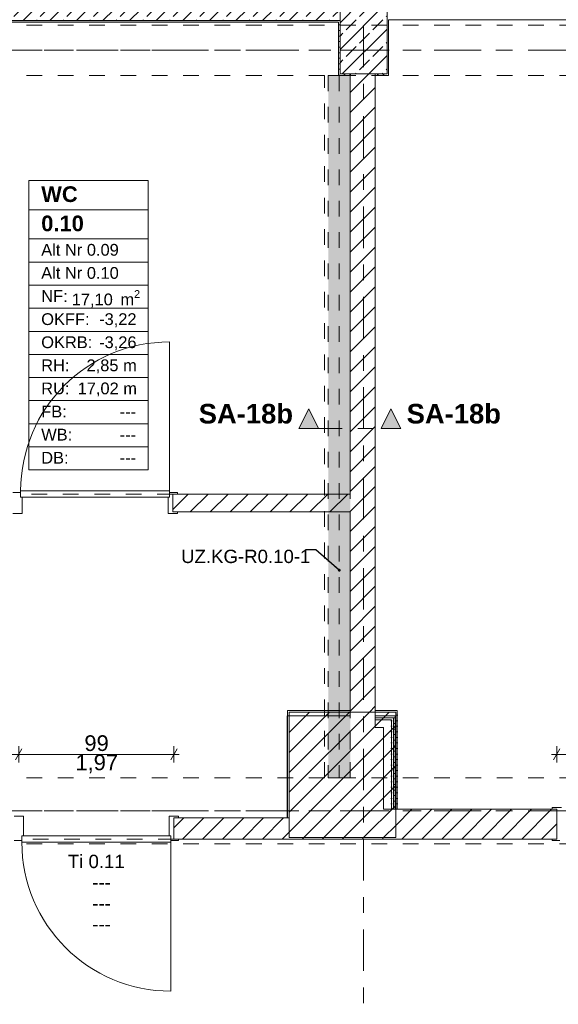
# Model space of a CAD drawing. Header units: metres. Extents: x -3.6 to 84.5, y -11 to 16.8.
# Tile 28 of 78: x 19.9 to 23.4, y 7.1 to 13.3. Entities that reach past the tile are written whole.
import ezdxf

# ---------------------------------------------------------------- set-up
doc = ezdxf.new("R2010")
doc.units = ezdxf.units.M
doc.header["$MEASUREMENT"] = 0
for name, pattern in [('Achse', [0.2, 0.1, -0.05, 0, -0.05]), ('Schnittlinie', [0.3, 0.15, -0.075, 0, -0.075]), ('Strichlinie doppelt', [0.546806, 0.264583, -0.105833, 0.070556, -0.105833]), ('Strichlinie eng', [0.115, 0.075, -0.04]), ('Untersicht', [0.1, 0.075, -0.025]), ('Wipeout_Contour', [1, 0, -1])]:
    doc.linetypes.add(name, pattern=pattern)
for name, color, linetype in [('152 - Bemaßung_ Beschriftung.Ausbau', 7, 'Continuous'), ('203 - Marker.Schnitt - Ausbaudetail SA', 7, 'Continuous'), ('401 - Zone.Raum_ Raumbegrenzung_ Whg.', 7, 'Continuous'), ('451 - Universal.Achsen Raster', 7, 'Continuous'), ('604 - Struktur.Wand Aussen', 7, 'Continuous'), ('605 - Struktur.Wand Innen', 7, 'Continuous'), ('606 - Struktur.Wand Innen Ausbau', 7, 'Continuous'), ('607 - Struktur.Stütze', 7, 'Continuous'), ('608 - Struktur.Träger', 7, 'Continuous'), ('612 - Struktur.Stahlbau', 7, 'Continuous'), ('650 - Abdeckung.Fußboden Aufbau', 7, 'Continuous'), ('Abbruch_605 - Struktur.Wand Innen', 7, 'Continuous'), ('Neubau_152 - Bemaßung_ Beschriftung.Ausbau', 7, 'Continuous'), ('Neubau_606 - Struktur.Wand Innen Ausbau', 7, 'Continuous'), ('Neubau_612 - Struktur.Stahlbau', 7, 'Continuous'), ('Neubau_653 - Abdeckung.TB Verkofferung', 7, 'Continuous')]:
    doc.layers.add(name, color=color, linetype=linetype)
doc.styles.add('ERSTELLTER_STIL_1', font='arial.ttf')
doc.styles.add('ERSTELLTER_STIL_2', font='txt')
doc.linetypes.add('Abbruch 1', pattern='A,0,[1,2022.0244.A_L5A-PL02.01_iB_Grundriss Kellergeschoss1.Shx,S=0.001984,R=0,X=0,Y=0],-0.25,0', length=0.25)
doc.dimstyles.new('ERSTELLTER_STIL__1', dxfattribs={"dimtxt": 0.1, "dimasz": 0.0532, "dimexe": 0.18, "dimexo": 0.0625, "dimgap": 0, "dimtad": 1, "dimtih": 1, "dimtoh": 1, "dimzin": 0, "dimdsep": 46, "dimtxsty": 'ERSTELLTER_STIL_2', "dimblk": 'ARROWHEAD_2', "dimblk1": 'ARROWHEAD_2', "dimblk2": 'ARROWHEAD_2', "dimcen": 0.09, "dimse1": 1, "dimse2": 1, "dimclrd": 7, "dimclre": 7, "dimclrt": 7, "dimazin": 0, "dimtfac": 1, "dimtdec": 4, "dimtmove": 0, "dimatfit": 3, "dimfxl": 1, "dimtolj": 1, "dimtzin": 0, "dimarcsym": 0})
doc.dimstyles.new('ERSTELLTER_STIL__2', dxfattribs={"dimtxt": 0.1, "dimasz": 0.0532, "dimexe": 0.18, "dimexo": 0.0625, "dimgap": 0, "dimtad": 1, "dimtih": 1, "dimtoh": 1, "dimzin": 0, "dimdsep": 46, "dimtxsty": 'ERSTELLTER_STIL_2', "dimblk": 'ARROWHEAD_2', "dimblk1": 'ARROWHEAD_2', "dimblk2": 'ARROWHEAD_2', "dimcen": 0.09, "dimse1": 1, "dimse2": 1, "dimclrd": 7, "dimclre": 7, "dimclrt": 7, "dimazin": 0, "dimtfac": 1, "dimtdec": 4, "dimtmove": 2, "dimatfit": 3, "dimfxl": 1, "dimtolj": 1, "dimtzin": 0, "dimarcsym": 0})
doc.dimstyles.new('ERSTELLTER_STIL__6', dxfattribs={"dimtxt": 0.18, "dimasz": 0.03648, "dimexe": 0.18, "dimexo": 0.0625, "dimgap": 0, "dimtad": 0, "dimtih": 1, "dimtoh": 1, "dimdec": 4, "dimzin": 0, "dimdsep": 46, "dimcen": 0.09, "dimadec": 0, "dimazin": 0, "dimtfac": 1, "dimtdec": 4, "dimtmove": 0, "dimatfit": 3, "dimldrblk": 'ARROWHEAD_11', "dimfxl": 1, "dimtolj": 1, "dimtzin": 0, "dimarcsym": 0})
pattern_1 = [(45, (0, 0), (-0.01767767, 0.01767767), [0, -0.025])]
pattern_2 = [(45, (0, 0), (-0.0848528, 0.0848528), []), (45, (-0.04243, 0.04243), (-0.0848528, 0.0848528), [0.09, -0.03])]
pattern_3 = [(45, (0, 0), (-0.0636396, 0.0636396), [])]

# ---------------------------------------------------------------- blocks, each defined once
blk = doc.blocks.new('ARROWHEAD_11')
at = {"color": 0, "linetype": 'Continuous', "lineweight": 0}
blk.add_line((0, 0), (-1, 0), dxfattribs=at)
at = {"color": 0, "linetype": 'Continuous', "lineweight": 0, "const_width": 0.25, "flags": 128}
blk.add_lwpolyline([(-0.125, 0, 1), (0.125, 0, 1)], format="xyb", close=True, dxfattribs=at)
blk = doc.blocks.new('*D178')
at = {"layer": '152 - Bemaßung_ Beschriftung.Ausbau', "color": 7, "linetype": 'Continuous', "lineweight": 5}
for p, q in [((-0.1048, 14.89), (-0.1452, 14.82)), ((-0.125, 14.8025), (-0.125, 14.9075)), ((0.0052, 14.89), (-0.0352, 14.82)), ((-0.015, 14.8025), (-0.015, 14.9075)), ((-0.1592, 14.855), (-0.125, 14.855)), ((-0.125, 14.855), (-0.015, 14.855)), ((-0.015, 14.855), (31.315, 14.855))]:
    blk.add_line(p, q, dxfattribs=at)
at = {"layer": '152 - Bemaßung_ Beschriftung.Ausbau', "color": 7, "lineweight": 5, "insert": (-0.1401, 14.8645), "char_height": 0.1, "attachment_point": 7, "style": 'ERSTELLTER_STIL_2'}
blk.add_mtext('\\A1;{\\pql;\\fArial|b0|i0|c0|p38;11}', dxfattribs=at)
blk = doc.blocks.new('ARROWHEAD_2')
at = {"color": 0, "linetype": 'Continuous', "lineweight": 0}
for p, q in [((0, 0), (-1, 0)), ((-0.38, -0.66), (0.38, 0.66))]:
    blk.add_line(p, q, dxfattribs=at)
blk = doc.blocks.new('*D179')
at = {"layer": '152 - Bemaßung_ Beschriftung.Ausbau', "color": 7, "linetype": 'Continuous', "lineweight": 5}
for p, q in [((0.0052, 14.89), (-0.0352, 14.82)), ((-0.015, 14.855), (31.315, 14.855))]:
    blk.add_line(p, q, dxfattribs=at)
blk = doc.blocks.new('*D189')
at = {"layer": '152 - Bemaßung_ Beschriftung.Ausbau', "color": 7, "linetype": 'Continuous', "lineweight": 5}
for p, q in [((18.7002, 8.695), (18.6598, 8.625)), ((18.68, 8.6075), (18.68, 8.7125)), ((19.9502, 8.695), (19.9098, 8.625)), ((19.93, 8.6075), (19.93, 8.7125)), ((18.6458, 8.66), (18.68, 8.66)), ((18.68, 8.66), (19.93, 8.66))]:
    blk.add_line(p, q, dxfattribs=at)
at = {"layer": '152 - Bemaßung_ Beschriftung.Ausbau', "color": 7, "lineweight": 5, "insert": (19.172, 8.68), "char_height": 0.1, "attachment_point": 7, "style": 'ERSTELLTER_STIL_2'}
blk.add_mtext('\\A1;{\\pql;\\fArial|b0|i0|c0|p38;1,25}', dxfattribs=at)
blk = doc.blocks.new('*D190')
at = {"layer": '152 - Bemaßung_ Beschriftung.Ausbau', "color": 7, "linetype": 'Continuous', "lineweight": 5}
for p, q in [((19.9502, 8.695), (19.9098, 8.625)), ((19.93, 8.6075), (19.93, 8.7125)), ((20.8998, 8.625), (20.9402, 8.695)), ((20.92, 8.6075), (20.92, 8.7125)), ((19.93, 8.66), (20.92, 8.66)), ((20.92, 8.66), (20.9542, 8.66))]:
    blk.add_line(p, q, dxfattribs=at)
at = {"layer": '152 - Bemaßung_ Beschriftung.Ausbau', "color": 7, "lineweight": 5, "char_height": 0.1, "attachment_point": 7, "style": 'ERSTELLTER_STIL_2'}
for s, insert in [('\\A1;{\\pql;\\fArial|b0|i0|c0|p38;99}', (20.3491, 8.68)), ('\\A1;{\\pql;\\fArial|b0|i0|c0|p38;1,97}', (20.292, 8.54))]:
    blk.add_mtext(s, dxfattribs=dict(at, insert=insert))
blk = doc.blocks.new('*D193')
at = {"layer": '152 - Bemaßung_ Beschriftung.Ausbau', "color": 7, "linetype": 'Continuous', "lineweight": 5}
for p, q in [((23.3827, 8.695), (23.3423, 8.625)), ((23.3625, 8.6075), (23.3625, 8.7125)), ((24.3727, 8.695), (24.3323, 8.625)), ((24.3525, 8.6075), (24.3525, 8.7125)), ((23.3283, 8.66), (23.3625, 8.66)), ((23.3625, 8.66), (24.3525, 8.66))]:
    blk.add_line(p, q, dxfattribs=at)
at = {"layer": '152 - Bemaßung_ Beschriftung.Ausbau', "color": 7, "lineweight": 5, "char_height": 0.1, "attachment_point": 7, "style": 'ERSTELLTER_STIL_2'}
for s, insert in [('\\A1;{\\pql;\\fArial|b0|i0|c0|p38;99}', (23.7816, 8.68)), ('\\A1;{\\pql;\\fArial|b0|i0|c0|p38;1,97}', (23.7245, 8.54))]:
    blk.add_mtext(s, dxfattribs=dict(at, insert=insert))
blk = doc.blocks.new('*D256')
at = {"layer": '152 - Bemaßung_ Beschriftung.Ausbau', "color": 7, "linetype": 'Continuous', "lineweight": 5}
for p, q in [((18.6302, 15.39), (18.5898, 15.32)), ((18.61, 15.3025), (18.61, 15.4075)), ((22.0652, 15.39), (22.0248, 15.32)), ((22.045, 15.3025), (22.045, 15.4075)), ((18.61, 15.355), (22.045, 15.355))]:
    blk.add_line(p, q, dxfattribs=at)
at = {"layer": '152 - Bemaßung_ Beschriftung.Ausbau', "color": 7, "lineweight": 5, "char_height": 0.1, "attachment_point": 7, "style": 'ERSTELLTER_STIL_2'}
for s, insert in [('\\A1;{\\pql;\\fArial|b0|i0|c0|p38;3,43\\fArial|b0|i0|c0|p38;\\A1{\\H.66x;\\S5^  ;}}', (20.0935, 15.3556)), ('\\A1;{\\pql;\\fArial|b0|i0|c0|p38;16}', (21.873, 15.375))]:
    blk.add_mtext(s, dxfattribs=dict(at, insert=insert))
blk = doc.blocks.new('*D257')
at = {"layer": '152 - Bemaßung_ Beschriftung.Ausbau', "color": 7, "linetype": 'Continuous', "lineweight": 5}
for p, q in [((22.0652, 15.39), (22.0248, 15.32)), ((22.045, 15.3025), (22.045, 15.4075)), ((22.2252, 15.39), (22.1848, 15.32)), ((22.205, 15.3025), (22.205, 15.4075)), ((22.045, 15.355), (22.205, 15.355))]:
    blk.add_line(p, q, dxfattribs=at)
blk = doc.blocks.new('*D258')
at = {"layer": '152 - Bemaßung_ Beschriftung.Ausbau', "color": 7, "linetype": 'Continuous', "lineweight": 5}
for p, q in [((22.2252, 15.39), (22.1848, 15.32)), ((22.205, 15.3025), (22.205, 15.4075)), ((25.6702, 15.39), (25.6298, 15.32)), ((25.65, 15.3025), (25.65, 15.4075)), ((22.205, 15.355), (25.65, 15.355))]:
    blk.add_line(p, q, dxfattribs=at)
at = {"layer": '152 - Bemaßung_ Beschriftung.Ausbau', "color": 7, "lineweight": 5, "char_height": 0.1, "attachment_point": 7, "style": 'ERSTELLTER_STIL_2'}
for s, insert in [('\\A1;{\\pql;\\fArial|b0|i0|c0|p38;3,44\\fArial|b0|i0|c0|p38;\\A1{\\H.66x;\\S5^  ;}}', (23.6935, 15.3556)), ('\\A1;{\\pql;\\fArial|b0|i0|c0|p38;16}', (25.478, 15.375))]:
    blk.add_mtext(s, dxfattribs=dict(at, insert=insert))

msp = doc.modelspace()

# ---------------------------------------------------------------- hatches: boundary and pattern name
at = {"layer": '203 - Marker.Schnitt - Ausbaudetail SA', "linetype": 'Continuous', "lineweight": 0, "true_color": 0x000000}
for points in [[(21.7175, 10.7381), (21.8425, 10.7381), (21.78, 10.8631)], [(22.3675, 10.7381), (22.305, 10.8631), (22.2425, 10.7381)]]:
    msp.add_hatch(color=18, dxfattribs=at).paths.add_polyline_path(points)
at = {"layer": '604 - Struktur.Wand Aussen', "linetype": 'Continuous', "lineweight": 0, "true_color": 0x000000}
h = msp.add_hatch(dxfattribs=at)
h.set_pattern_fill('Beton__Stahlbeton_0001', color=18, style=0, pattern_type=2)
h.set_pattern_definition(pattern_2)
h.paths.add_polyline_path([(14.93, 13.45), (15.08, 13.45), (15.08, 13.34), (18.38, 13.34), (18.38, 13.45), (18.68, 13.45), (18.68, 13.34), (21.98, 13.34), (21.98, 13.45), (22.13, 13.45), (22.13, 13.695), (14.93, 13.695)])
h = msp.add_hatch(dxfattribs=at)
h.set_pattern_fill('Gips_0001', color=18, style=0, pattern_type=2)
h.set_pattern_definition(pattern_1)
h.paths.add_polyline_path([(18.69, 13.33), (21.97, 13.33), (21.97, 13.34), (18.69, 13.34)])
at = {"layer": '606 - Struktur.Wand Innen Ausbau', "linetype": 'Continuous', "lineweight": 0, "true_color": 0x000000}
h = msp.add_hatch(dxfattribs=at)
h.set_pattern_fill('Gips_0001', color=18, style=0, pattern_type=2)
h.set_pattern_definition(pattern_1)
h.paths.add_polyline_path([(22.3075, 8.893), (22.205, 8.893), (22.205, 8.8805), (22.3075, 8.8805)])
h = msp.add_hatch(dxfattribs=at)
h.set_pattern_fill('Gips_0001', color=18, style=0, pattern_type=2)
h.set_pattern_definition(pattern_1)
h.paths.add_polyline_path([(22.3075, 8.8805), (22.32, 8.893), (22.3075, 8.893)])
h = msp.add_hatch(dxfattribs=at)
h.set_pattern_fill('Gips_0001', color=18, style=0, pattern_type=2)
h.set_pattern_definition(pattern_1)
h.paths.add_polyline_path([(22.3075, 8.8805), (22.32, 8.8805), (22.32, 8.893)])
h = msp.add_hatch(dxfattribs=at)
h.set_pattern_fill('Gips_0001', color=18, style=0, pattern_type=2)
h.set_pattern_definition(pattern_1)
h.paths.add_polyline_path([(22.32, 8.893), (22.3325, 8.9055), (22.32, 8.9055)])
h = msp.add_hatch(dxfattribs=at)
h.set_pattern_fill('Gips_0001', color=18, style=0, pattern_type=2)
h.set_pattern_definition(pattern_1)
h.paths.add_polyline_path([(22.32, 8.893), (22.3325, 8.893), (22.3325, 8.9055)])
at = {"layer": '607 - Struktur.Stütze', "linetype": 'Continuous', "lineweight": 0, "true_color": 0x000000}
h = msp.add_hatch(dxfattribs=at)
h.set_pattern_fill('Gips_0001', color=18, style=0, pattern_type=2)
h.set_pattern_definition(pattern_1)
h.paths.add_polyline_path([(21.97, 13.34), (21.97, 13.33), (21.98, 13.33), (21.98, 13.34)])
at = {"layer": 'Neubau_606 - Struktur.Wand Innen Ausbau', "linetype": 'Continuous', "lineweight": 0, "true_color": 0x000000}
h = msp.add_hatch(dxfattribs=at)
h.set_pattern_fill('Gips_0001', color=18, style=0, pattern_type=2)
h.set_pattern_definition(pattern_1)
h.paths.add_polyline_path([(21.6425, 8.9055), (21.6425, 8.893), (21.645, 8.893), (21.645, 8.903)])
h = msp.add_hatch(dxfattribs=at)
h.set_pattern_fill('Gips_0001', color=18, style=0, pattern_type=2)
h.set_pattern_definition(pattern_1)
h.paths.add_polyline_path([(21.6425, 8.9055), (21.645, 8.903), (21.645, 8.9055)])

# ---------------------------------------------------------------- linework, layer by layer
at = {"layer": '203 - Marker.Schnitt - Ausbaudetail SA', "color": 7, "linetype": 'Continuous', "lineweight": 13, "flags": 128}
for points in [[(21.7175, 10.7381), (21.8425, 10.7381), (21.78, 10.8631)], [(22.3675, 10.7381), (22.2425, 10.7381), (22.305, 10.8631)]]:
    msp.add_lwpolyline(points, close=True, dxfattribs=at)
at = {"layer": '401 - Zone.Raum_ Raumbegrenzung_ Whg.', "color": 7, "linetype": 'Continuous', "lineweight": 9}
for p, q in [((20.7554, 12.32), (19.995, 12.32)), ((19.995, 12.32), (19.995, 10.4736)), ((19.995, 12.32), (20.7554, 12.32)), ((19.995, 12.1334), (19.995, 12.32)), ((20.7554, 10.4736), (20.7554, 12.32)), ((20.7554, 12.32), (20.7554, 12.1334)), ((20.7554, 12.1334), (19.995, 12.1334)), ((19.995, 12.1334), (20.7554, 12.1334)), ((19.995, 11.9468), (19.995, 12.1334)), ((20.7554, 12.1334), (20.7554, 11.9468)), ((20.7554, 11.9468), (19.995, 11.9468)), ((19.995, 11.9468), (20.7554, 11.9468)), ((19.995, 11.7994), (19.995, 11.9468)), ((20.7554, 11.9468), (20.7554, 11.7994)), ((20.7554, 11.7994), (19.995, 11.7994)), ((19.995, 11.7994), (20.7554, 11.7994)), ((19.995, 11.6521), (19.995, 11.7994)), ((20.7554, 11.7994), (20.7554, 11.6521)), ((20.7554, 11.6521), (19.995, 11.6521)), ((19.995, 11.6521), (20.7554, 11.6521)), ((19.995, 11.5048), (19.995, 11.6521)), ((20.7554, 11.6521), (20.7554, 11.5048)), ((20.7554, 11.5048), (19.995, 11.5048)), ((19.995, 11.5048), (20.7554, 11.5048)), ((19.995, 11.3575), (19.995, 11.5048)), ((20.7554, 11.5048), (20.7554, 11.3575)), ((20.7554, 11.3575), (19.995, 11.3575)), ((19.995, 11.3575), (20.7554, 11.3575)), ((19.995, 11.2102), (19.995, 11.3575)), ((20.7554, 11.3575), (20.7554, 11.2102)), ((20.7554, 11.2102), (19.995, 11.2102)), ((19.995, 11.2102), (20.7554, 11.2102)), ((19.995, 11.0628), (19.995, 11.2102)), ((20.7554, 11.2102), (20.7554, 11.0628)), ((20.7554, 11.0628), (19.995, 11.0628)), ((19.995, 11.0628), (20.7554, 11.0628)), ((19.995, 10.9155), (19.995, 11.0628)), ((20.7554, 11.0628), (20.7554, 10.9155)), ((20.7554, 10.9155), (19.995, 10.9155)), ((19.995, 10.9155), (20.7554, 10.9155)), ((19.995, 10.7682), (19.995, 10.9155)), ((20.7554, 10.9155), (20.7554, 10.7682)), ((20.7554, 10.7682), (19.995, 10.7682)), ((19.995, 10.7682), (20.7554, 10.7682)), ((19.995, 10.6209), (19.995, 10.7682)), ((20.7554, 10.7682), (20.7554, 10.6209)), ((20.7554, 10.6209), (19.995, 10.6209)), ((19.995, 10.6209), (20.7554, 10.6209)), ((19.995, 10.4736), (19.995, 10.6209)), ((20.7554, 10.6209), (20.7554, 10.4736)), ((19.995, 10.4736), (20.7554, 10.4736)), ((20.7554, 10.4736), (19.995, 10.4736))]:
    msp.add_line(p, q, dxfattribs=at)
at = {"layer": '451 - Universal.Achsen Raster', "color": 160, "linetype": 'Strichlinie doppelt', "lineweight": 9, "true_color": 0x3232ff}
msp.add_line((64.935, 13.15), (-3.175, 13.15), dxfattribs=at)
at = {"layer": '604 - Struktur.Wand Aussen', "color": 7, "linetype": 'Continuous', "lineweight": 13}
msp.add_line((18.68, 13.34), (21.98, 13.34), dxfattribs=at)
at = {"layer": '604 - Struktur.Wand Aussen', "color": 7, "linetype": 'Continuous', "lineweight": 5, "flags": 128}
msp.add_lwpolyline([(18.69, 13.33), (21.97, 13.33)], dxfattribs=at)
at = {"layer": '605 - Struktur.Wand Innen', "color": 7, "linetype": 'Continuous', "lineweight": 13}
for p, q in [((19.9, 8.2655), (19.96, 8.2655)), ((19.96, 8.2655), (19.96, 8.14)), ((19.95, 8.11), (19.9, 8.11)), ((19.96, 8.14), (19.95, 8.14)), ((19.95, 8.14), (19.95, 8.11)), ((19.95, 8.1), (19.95, 8.14))]:
    msp.add_line(p, q, dxfattribs=at)
at = {"layer": '606 - Struktur.Wand Innen Ausbau', "color": 7, "linetype": 'Continuous', "lineweight": 5}
for p, q in [((22.3075, 8.893), (22.205, 8.893)), ((22.2575, 8.8805), (22.205, 8.8805)), ((22.3075, 8.8805), (22.2575, 8.8805)), ((22.3075, 8.8805), (22.2575, 8.8805)), ((22.32, 8.893), (22.3075, 8.893)), ((22.3075, 8.8305), (22.3075, 8.8805)), ((22.32, 8.8805), (22.32, 8.893))]:
    msp.add_line(p, q, dxfattribs=at)
at = {"layer": '606 - Struktur.Wand Innen Ausbau', "color": 7, "linetype": 'Continuous', "lineweight": 5, "flags": 128}
for points in [[(22.205, 8.893), (22.205, 8.8805)], [(22.205, 8.8805), (22.205, 8.8305)], [(22.3325, 8.9055), (22.32, 8.9055)], [(22.205, 8.8305), (22.2575, 8.8305)]]:
    msp.add_lwpolyline(points, dxfattribs=at)
at = {"layer": '608 - Struktur.Träger', "color": 7, "linetype": 'Untersicht', "lineweight": 13}
for p, q in [((14.78, 13.31), (47.48, 13.31)), ((0.38, 8.51), (61.88, 8.51))]:
    msp.add_line(p, q, dxfattribs=at)
at = {"layer": '608 - Struktur.Träger', "color": 7, "linetype": 'Achse', "lineweight": 9}
msp.add_line((14.78, 13.15), (47.48, 13.15), dxfattribs=at)
at = {"layer": '650 - Abdeckung.Fußboden Aufbau', "color": 7, "linetype": 'Continuous', "lineweight": 13, "flags": 128}
for points in [[(22.045, 10.32), (22.045, 12.99), (21.97, 12.99), (21.97, 13.33), (18.69, 13.33), (18.69, 12.99), (18.61, 12.99)], [(24.3525, 8.12), (24.3525, 8.31), (25.57, 8.31), (25.57, 8.51), (25.65, 8.51), (25.65, 12.99), (25.57, 12.99), (25.57, 13.345), (22.29, 13.345), (22.29, 12.99)], [(22.29, 12.99), (22.205, 12.99), (22.205, 8.9055), (22.3325, 8.9055), (22.3325, 8.31), (23.3625, 8.31), (23.3625, 8.12)], [(20.9125, 10.32), (22.045, 10.32)], [(20.92, 8.12), (20.92, 8.2555), (21.6425, 8.2555), (21.6425, 8.9055), (22.045, 8.9055), (22.045, 10.2055), (20.9125, 10.2055), (20.9125, 10.32)], [(23.3625, 8.12), (20.92, 8.12)]]:
    msp.add_lwpolyline(points, dxfattribs=at)
at = {"layer": '650 - Abdeckung.Fußboden Aufbau', "color": 7, "linetype": 'Strichlinie eng', "lineweight": 13, "flags": 128}
for points in [[(20.9125, 10.32), (19.9225, 10.32)], [(20.92, 8.12), (19.93, 8.12)], [(24.3525, 8.12), (23.3625, 8.12)]]:
    msp.add_lwpolyline(points, dxfattribs=at)
at = {"layer": 'Abbruch_605 - Struktur.Wand Innen', "color": 7, "linetype": 'Abbruch 1', "lineweight": 13}
for p, q in [((20.8925, 10.34), (20.8925, 11.29)), ((19.9425, 10.33), (19.8925, 10.33)), ((19.9425, 10.34), (19.9425, 10.3)), ((20.8925, 10.34), (19.9425, 10.34)), ((19.9425, 10.3), (19.9425, 10.33)), ((19.9525, 10.3), (19.9425, 10.3)), ((19.9425, 10.3), (20.8925, 10.3)), ((19.9525, 10.1955), (19.9525, 10.3)), ((20.8825, 10.1955), (20.8825, 10.3)), ((20.8825, 10.3), (20.8925, 10.3)), ((20.8925, 10.3), (20.8925, 10.34)), ((20.8925, 10.3), (20.8925, 10.33)), ((20.8925, 10.33), (20.9425, 10.33)), ((20.9425, 10.32), (20.9125, 10.32)), ((20.9125, 10.32), (20.9125, 10.2055)), ((20.9425, 10.33), (20.9425, 10.32)), ((19.8925, 10.1955), (19.9525, 10.1955)), ((20.9425, 10.1955), (20.8825, 10.1955)), ((20.9125, 10.2055), (20.9425, 10.2055)), ((20.9425, 10.2055), (20.9425, 10.1955))]:
    msp.add_line(p, q, dxfattribs=at)
at = {"layer": 'Abbruch_605 - Struktur.Wand Innen', "color": 7, "linetype": 'Abbruch 1', "lineweight": 18}
msp.add_line((20.9125, 10.32), (20.9125, 10.2055), dxfattribs=at)
msp.add_line((20.9125, 10.32), (20.9125, 10.2055), dxfattribs=at)
msp.add_line((20.9125, 10.32), (20.9125, 10.2055), dxfattribs=at)
at = {"layer": 'Abbruch_605 - Struktur.Wand Innen', "color": 7, "linetype": 'Abbruch 1', "lineweight": 9}
msp.add_arc((20.8925, 10.34), 0.95, 90, 180, dxfattribs=at)
at = {"layer": 'Neubau_606 - Struktur.Wand Innen Ausbau', "color": 1, "linetype": 'Continuous', "lineweight": 5, "flags": 128}
for points in [[(21.6425, 8.9055), (21.6425, 8.893)], [(21.645, 8.9055), (21.6425, 8.9055)]]:
    msp.add_lwpolyline(points, dxfattribs=at)
at = {"layer": 'Neubau_612 - Struktur.Stahlbau', "color": 1, "linetype": 'Untersicht', "lineweight": 13}
for p, q in [((21.905, 12.99), (21.905, 8.51)), ((21.905, 8.51), (22.045, 8.51))]:
    msp.add_line(p, q, dxfattribs=at)
at = {"layer": 'Neubau_612 - Struktur.Stahlbau', "color": 1, "linetype": 'Achse', "lineweight": 9}
msp.add_line((21.975, 12.99), (21.975, 8.51), dxfattribs=at)
at = {"layer": 'Neubau_653 - Abdeckung.TB Verkofferung', "color": 1, "linetype": 'Untersicht', "lineweight": 9}
for p, q in [((21.88, 8.51), (21.88, 12.99)), ((22.045, 12.99), (21.88, 12.99)), ((22.045, 8.51), (22.045, 12.99)), ((22.045, 8.51), (21.88, 8.51))]:
    msp.add_line(p, q, dxfattribs=at)

# ---------------------------------------------------------------- texts
at = {"layer": '203 - Marker.Schnitt - Ausbaudetail SA', "color": 7, "lineweight": 13, "char_height": 0.125, "style": 'ERSTELLTER_STIL_1'}
for s, insert, attachment_point in [('\\A1;{\\pqr;\\pt0;\\fArial|b1|i0|c0|p38;SA-18b}', (21.68, 10.7681), 9), ('\\A1;{\\pql;\\pt0;\\fArial|b1|i0|c0|p38;SA-18b}', (22.405, 10.7681), 7)]:
    msp.add_mtext(s, dxfattribs=dict(at, insert=insert, attachment_point=attachment_point))
at = {"layer": '401 - Zone.Raum_ Raumbegrenzung_ Whg.', "color": 7, "lineweight": 9, "attachment_point": 1}
for s, insert, char_height, style in [('\\A1;{\\pqj;\\pt0;\\fArial|b1|i0|c0|p38;WC}', (20.0736, 12.2824), 0.1, 'ERSTELLTER_STIL_1'), ('\\A1;{\\pqj;\\pt0;\\fArial|b1|i0|c0|p38;}', (20.6768, 12.3053), 0.1, 'ERSTELLTER_STIL_1'), ('\\A1;{\\pqj;\\pt0;\\fArial|b1|i0|c0|p38;}', (20.6768, 12.1186), 0.1, 'ERSTELLTER_STIL_1'), ('\\A1;{\\pql;\\pt0;\\fArial|b1|i0|c0|p38;0.10}', (20.0736, 12.0958), 0.1, 'ERSTELLTER_STIL_1'), ('\\A1;{\\pqj;\\pt0;\\fArial|b0|i0|c0|p38;}', (20.6768, 11.932), 0.075, 'ERSTELLTER_STIL_2'), ('\\A1;{\\pqj;\\pt0;\\fArial|b0|i0|c0|p38;Alt Nr 0.09}', (20.0736, 11.9149), 0.075, 'ERSTELLTER_STIL_2'), ('\\A1;{\\pqj;\\pt0;\\fArial|b0|i0|c0|p38;Alt Nr 0.10}', (20.0736, 11.7676), 0.075, 'ERSTELLTER_STIL_2'), ('\\A1;{\\pqj;\\pt0;\\fArial|b0|i0|c0|p38;}', (20.6768, 11.7847), 0.075, 'ERSTELLTER_STIL_2'), ('\\A1;{\\pqj;\\pt0;\\fArial|b0|i0|c0|p38;NF: }', (20.0736, 11.6203), 0.075, 'ERSTELLTER_STIL_2'), ('\\A1;{\\pql;\\pt0,0.05;\\fArial|b0|i0|c0|p38;17,10\\fArial|b0|i0|c0|p38;\\A1{\\H.66x;\\S^  ;}\\fArial|b0|i0|c0|p38; m\\fArial|b0|i0|c0|p38;\\A1{\\H.66x;\\S2^  ;}}', (20.2683, 11.6203), 0.075, 'ERSTELLTER_STIL_2'), ('\\A1;{\\pqj;\\pt0;\\fArial|b0|i0|c0|p38;OKFF: }', (20.0736, 11.4729), 0.075, 'ERSTELLTER_STIL_2'), ('\\A1;{\\pqj;\\pt0;\\fArial|b0|i0|c0|p38;-3,22}', (20.443, 11.4729), 0.075, 'ERSTELLTER_STIL_2'), ('\\A1;{\\pqj;\\pt0;\\fArial|b0|i0|c0|p38;OKRB: }', (20.0736, 11.3256), 0.075, 'ERSTELLTER_STIL_2'), ('\\A1;{\\pqj;\\pt0;\\fArial|b0|i0|c0|p38;-3,26}', (20.443, 11.3256), 0.075, 'ERSTELLTER_STIL_2'), ('\\A1;{\\pqj;\\pt0;\\fArial|b0|i0|c0|p38;RH: }', (20.0736, 11.1783), 0.075, 'ERSTELLTER_STIL_2'), ('\\A1;{\\pqj;\\pt0;\\fArial|b0|i0|c0|p38;2,85 m}', (20.3628, 11.1783), 0.075, 'ERSTELLTER_STIL_2'), ('\\A1;{\\pqj;\\pt0;\\fArial|b0|i0|c0|p38;RU: }', (20.0736, 11.031), 0.075, 'ERSTELLTER_STIL_2'), ('\\A1;{\\pqj;\\pt0;\\fArial|b0|i0|c0|p38;17,02 m}', (20.3059, 11.031), 0.075, 'ERSTELLTER_STIL_2'), ('\\A1;{\\pqj;\\pt0;\\fArial|b0|i0|c0|p38;FB: }', (20.0736, 10.8836), 0.075, 'ERSTELLTER_STIL_2'), ('\\A1;{\\pqj;\\pt0;\\fArial|b0|i0|c0|p38;---}', (20.574, 10.8836), 0.075, 'ERSTELLTER_STIL_2'), ('\\A1;{\\pqj;\\pt0;\\fArial|b0|i0|c0|p38;WB: }', (20.0736, 10.7363), 0.075, 'ERSTELLTER_STIL_2'), ('\\A1;{\\pqj;\\pt0;\\fArial|b0|i0|c0|p38;---}', (20.574, 10.7363), 0.075, 'ERSTELLTER_STIL_2'), ('\\A1;{\\pqj;\\pt0;\\fArial|b0|i0|c0|p38;DB: }', (20.0736, 10.589), 0.075, 'ERSTELLTER_STIL_2'), ('\\A1;{\\pqj;\\pt0;\\fArial|b0|i0|c0|p38;---}', (20.574, 10.589), 0.075, 'ERSTELLTER_STIL_2')]:
    msp.add_mtext(s, dxfattribs=dict(at, insert=insert, char_height=char_height, style=style))
at = {"layer": '605 - Struktur.Wand Innen', "color": 7, "lineweight": 9, "char_height": 0.085, "style": 'ERSTELLTER_STIL_2'}
for s, insert, attachment_point in [('\\A1;{\\pqc;\\pt0;\\fArial|b0|i0|c0|p38;Ti 0.11}', (20.425, 7.9336), 8), ('\\A1;{\\pqr;\\pt0;\\fArial|b0|i0|c0|p38;}', (20.3341, 7.9059), 3), ('\\A1;{\\pql;\\pt0;\\fArial|b0|i0|c0|p38;---}', (20.3993, 7.8865), 1), ('\\A1;{\\pqr;\\pt0;\\fArial|b0|i0|c0|p38;}', (20.3341, 7.7723), 3), ('\\A1;{\\pql;\\pt0;\\fArial|b0|i0|c0|p38;---}', (20.3993, 7.7529), 1), ('\\A1;{\\pqr;\\pt0;\\fArial|b0|i0|c0|p38;}', (20.3341, 7.6388), 3), ('\\A1;{\\pql;\\pt0;\\fArial|b0|i0|c0|p38;---}', (20.3993, 7.6193), 1)]:
    msp.add_mtext(s, dxfattribs=dict(at, insert=insert, attachment_point=attachment_point))
at = {"layer": 'Neubau_152 - Bemaßung_ Beschriftung.Ausbau', "color": 7, "linetype": 'Continuous', "lineweight": 9, "insert": (20.966, 9.9649), "char_height": 0.085, "attachment_point": 1, "style": 'ERSTELLTER_STIL_2'}
msp.add_mtext('\\A1;{\\pql;\\fArial|b0|i0|c0|p38;UZ.KG-R0.10-1}', dxfattribs=at)

# ---------------------------------------------------------------- dimensions: what is measured, and where the dimension line sits
at = {"layer": '152 - Bemaßung_ Beschriftung.Ausbau', "color": 7, "linetype": 'Continuous', "lineweight": 5}
dim = msp.add_linear_dim(base=(19.93, 8.66), p1=(18.68, 8.5), p2=(19.93, 8.2655), dimstyle='ERSTELLTER_STIL__1', dxfattribs=at)
dim.commit()
dim.dimension.update_dxf_attribs({"geometry": '*D189', "text_midpoint": (19.3018, 8.73), "dimtype": 160})

# ---------------------------------------------------------------- leaders
at = {"layer": 'Neubau_152 - Bemaßung_ Beschriftung.Ausbau', "color": 1, "linetype": 'Continuous', "lineweight": 13, "annotation_type": 0, "has_hookline": 1, "hookline_direction": 1, "text_width": 0.7931}
msp.add_leader([(21.975, 9.8343), (21.825, 9.9649), (21.759, 9.9649)], dimstyle='ERSTELLTER_STIL__6', dxfattribs=at)

# ---------------------------------------------------------------- next in the draw order: wipeouts: each hides what was drawn before it
at = {"color": 254, "linetype": 'Wipeout_Contour', "lineweight": 0, "ltscale": 98.994137}
msp.add_wipeout([(22.205, 13), (22.045, 13), (22.045, 8.93), (22.205, 8.93)], dxfattribs=at).dxf.layer = '605 - Struktur.Wand Innen'
at = {"color": 254, "linetype": 'Wipeout_Contour', "lineweight": 0, "ltscale": 144.59162}
msp.add_wipeout([(22.1225, 8.12), (23.3625, 8.12), (23.3625, 8.31), (22.335, 8.31), (22.335, 8.13), (22.1225, 8.13)], dxfattribs=at).dxf.layer = '605 - Struktur.Wand Innen'

# ---------------------------------------------------------------- next in the draw order: hatches: boundary and pattern name
at = {"layer": '605 - Struktur.Wand Innen', "linetype": 'Continuous', "lineweight": 0, "true_color": 0x000000}
h = msp.add_hatch(dxfattribs=at)
h.set_pattern_fill('MW_Ziegel_0001', color=18, style=0, pattern_type=2)
h.set_pattern_definition(pattern_3)
h.paths.add_polyline_path([(22.205, 13), (22.045, 13), (22.045, 8.93), (22.205, 8.93)])
h = msp.add_hatch(dxfattribs=at)
h.set_pattern_fill('MW_Ziegel_0001', color=18, style=0, pattern_type=2)
h.set_pattern_definition(pattern_3)
h.paths.add_polyline_path([(22.1225, 8.12), (23.3625, 8.12), (23.3625, 8.31), (22.335, 8.31), (22.335, 8.13), (22.1225, 8.13)])
at = {"layer": '606 - Struktur.Wand Innen Ausbau', "linetype": 'Continuous', "lineweight": 0, "true_color": 0x000000}
h = msp.add_hatch(dxfattribs=at)
h.set_pattern_fill('Gips_0001', color=18, style=0, pattern_type=2)
h.set_pattern_definition(pattern_1)
h.paths.add_polyline_path([(22.32, 8.9055), (22.205, 8.9055), (22.205, 8.893), (22.32, 8.893)])
h = msp.add_hatch(dxfattribs=at)
h.set_pattern_fill('Gips_0001', color=18, style=0, pattern_type=2)
h.set_pattern_definition(pattern_1)
h.paths.add_polyline_path([(22.3075, 8.8805), (22.3075, 8.31), (22.32, 8.31), (22.32, 8.8805)])
h = msp.add_hatch(dxfattribs=at)
h.set_pattern_fill('Gips_0001', color=18, style=0, pattern_type=2)
h.set_pattern_definition(pattern_1)
h.paths.add_polyline_path([(22.32, 8.893), (22.32, 8.31), (22.3325, 8.31), (22.3325, 8.893)])
at = {"layer": '607 - Struktur.Stütze', "linetype": 'Continuous', "lineweight": 0, "true_color": 0x000000}
h = msp.add_hatch(dxfattribs=at)
h.set_pattern_fill('Beton__Stahlbeton_0001', color=18, style=0, pattern_type=2)
h.set_pattern_definition(pattern_2)
h.paths.add_polyline_path([(21.98, 13), (22.28, 13), (22.28, 13.45), (21.98, 13.45)])
h = msp.add_hatch(dxfattribs=at)
h.set_pattern_fill('Gips_0001', color=18, style=0, pattern_type=2)
h.set_pattern_definition(pattern_1)
h.paths.add_polyline_path([(21.97, 12.99), (22.045, 12.99), (22.045, 13), (21.98, 13), (21.98, 13.33), (21.97, 13.33)])
h = msp.add_hatch(dxfattribs=at)
h.set_pattern_fill('Gips_0001', color=18, style=0, pattern_type=2)
h.set_pattern_definition(pattern_1)
h.paths.add_polyline_path([(22.28, 13), (22.205, 13), (22.205, 12.99), (22.29, 12.99), (22.29, 13.345), (22.28, 13.345)])
h = msp.add_hatch(dxfattribs=at)
h.set_pattern_fill('Gips_0001', color=18, style=0, pattern_type=2)
h.set_pattern_definition(pattern_1)
h.paths.add_polyline_path([(22.205, 8.93), (22.335, 8.93), (22.335, 8.31), (22.345, 8.31), (22.345, 8.94), (22.205, 8.94)])
at = {"layer": '612 - Struktur.Stahlbau', "linetype": 'Continuous', "lineweight": 0, "true_color": 0x30307f}
msp.add_hatch(color=177, dxfattribs=at).paths.add_polyline_path([(21.905, 12.99), (22.045, 12.99), (22.045, 8.51), (21.905, 8.51)])
at = {"layer": 'Abbruch_605 - Struktur.Wand Innen', "linetype": 'Continuous', "lineweight": 0, "true_color": 0x000000}
h = msp.add_hatch(dxfattribs=at)
h.set_pattern_fill('MW_Ziegel_0001', color=18, style=0, pattern_type=2)
h.set_pattern_definition(pattern_3)
h.paths.add_polyline_path([(20.9125, 10.32), (20.9125, 10.2055), (22.045, 10.2055), (22.045, 10.32)])

# ---------------------------------------------------------------- next in the draw order: linework, layer by layer
at = {"layer": '203 - Marker.Schnitt - Ausbaudetail SA', "color": 7, "linetype": 'Schnittlinie', "lineweight": 13}
msp.add_line((21.8425, 10.7381), (22.2425, 10.7381), dxfattribs=at)
at = {"layer": '451 - Universal.Achsen Raster', "color": 160, "linetype": 'Strichlinie doppelt', "lineweight": 9, "true_color": 0x3232ff}
msp.add_line((64.935, 8.3), (-3.175, 8.3), dxfattribs=at)
at = {"layer": '605 - Struktur.Wand Innen', "color": 7, "linetype": 'Continuous', "lineweight": 13}
for p, q in [((23.3325, 8.31), (23.3325, 8.32)), ((23.3325, 8.32), (23.3925, 8.32)), ((23.3625, 8.31), (23.3325, 8.31)), ((23.3625, 8.12), (23.3625, 8.31)), ((23.3325, 8.11), (23.3325, 8.12)), ((23.3325, 8.12), (23.3625, 8.12)), ((23.3825, 8.11), (23.3325, 8.11))]:
    msp.add_line(p, q, dxfattribs=at)
at = {"layer": '605 - Struktur.Wand Innen', "color": 7, "linetype": 'Continuous', "lineweight": 18}
msp.add_line((23.3625, 8.31), (23.3625, 8.12), dxfattribs=at)
msp.add_line((23.3625, 8.31), (23.3625, 8.12), dxfattribs=at)
msp.add_line((23.3625, 8.31), (23.3625, 8.12), dxfattribs=at)
at = {"layer": '605 - Struktur.Wand Innen', "color": 7, "linetype": 'Continuous', "lineweight": 18, "flags": 128}
for points in [[(22.045, 13), (22.045, 10.32)], [(22.205, 8.93), (22.205, 13)], [(22.045, 10.2055), (22.045, 8.93)], [(23.3625, 8.31), (22.335, 8.31)], [(22.1225, 8.12), (23.3625, 8.12)]]:
    msp.add_lwpolyline(points, dxfattribs=at)
at = {"layer": '606 - Struktur.Wand Innen Ausbau', "color": 7, "linetype": 'Continuous', "lineweight": 5}
for p, q in [((22.32, 8.31), (22.32, 8.8805)), ((22.3075, 8.31), (22.3075, 8.8305))]:
    msp.add_line(p, q, dxfattribs=at)
at = {"layer": '606 - Struktur.Wand Innen Ausbau', "color": 7, "linetype": 'Continuous', "lineweight": 5, "flags": 128}
for points in [[(22.32, 8.9055), (22.205, 8.9055)], [(22.205, 8.9055), (22.205, 8.893)], [(22.3325, 8.31), (22.3325, 8.9055)], [(22.2575, 8.8305), (22.2575, 8.31)], [(22.3075, 8.31), (22.2575, 8.31)], [(22.32, 8.31), (22.3075, 8.31)], [(22.3325, 8.31), (22.32, 8.31)]]:
    msp.add_lwpolyline(points, dxfattribs=at)
at = {"layer": '607 - Struktur.Stütze', "color": 7, "linetype": 'Continuous', "lineweight": 13, "flags": 128}
msp.add_lwpolyline([(21.98, 13), (22.28, 13), (22.28, 13.45), (21.98, 13.45)], close=True, dxfattribs=at)
at = {"layer": '607 - Struktur.Stütze', "color": 7, "linetype": 'Continuous', "lineweight": 5, "flags": 128}
for points in [[(21.97, 13.33), (21.97, 12.99), (22.045, 12.99)], [(22.205, 12.99), (22.29, 12.99), (22.29, 13.345)], [(22.345, 8.31), (22.345, 8.94), (22.205, 8.94)]]:
    msp.add_lwpolyline(points, dxfattribs=at)
at = {"layer": '608 - Struktur.Träger', "color": 7, "linetype": 'Untersicht', "lineweight": 13}
msp.add_line((14.78, 12.99), (47.48, 12.99), dxfattribs=at)
at = {"layer": '608 - Struktur.Träger', "color": 7, "linetype": 'Achse', "lineweight": 9}
msp.add_line((0.38, 8.3), (61.88, 8.3), dxfattribs=at)
at = {"layer": 'Abbruch_605 - Struktur.Wand Innen', "color": 7, "linetype": 'Abbruch 1', "lineweight": 18, "flags": 128}
for points in [[(22.045, 10.32), (20.9125, 10.32)], [(20.9125, 10.2055), (22.045, 10.2055)]]:
    msp.add_lwpolyline(points, dxfattribs=at)
at = {"layer": 'Neubau_612 - Struktur.Stahlbau', "color": 1, "linetype": 'Untersicht', "lineweight": 13}
for p, q in [((21.905, 12.99), (22.045, 12.99)), ((22.045, 12.99), (22.045, 8.51))]:
    msp.add_line(p, q, dxfattribs=at)

# ---------------------------------------------------------------- next in the draw order: dimensions: what is measured, and where the dimension line sits
at = {"layer": '152 - Bemaßung_ Beschriftung.Ausbau', "color": 7, "linetype": 'Continuous', "lineweight": 5}
for base, p1, p2, picture, middle in [((22.04498896, 15.355), (18.609989, 10.74998227), (22.04498896, 10.65499113), '*D256', (20.35847347, 15.425)), ((25.649989, 15.355), (22.20498896, 10.65499113), (25.649989, 10.74998226), '*D258', (23.95847347, 15.425)), ((22.205, 15.355), (22.045, 10.655), (22.205, 10.655), '*D257', (21.9492, 15.425)), ((24.3525, 8.66), (23.3625, 8.32), (24.3525, 8.32), '*D193', (23.8579, 8.73))]:
    dim = msp.add_linear_dim(base=base, p1=p1, p2=p2, dimstyle='ERSTELLTER_STIL__1', dxfattribs=at)
    dim.commit()
    dim.dimension.update_dxf_attribs({"geometry": picture, "text_midpoint": middle, "dimtype": 160})

# ---------------------------------------------------------------- next in the draw order: wipeouts: each hides what was drawn before it
at = {"color": 254, "linetype": 'Wipeout_Contour', "lineweight": 0, "ltscale": 137.877381}
msp.add_wipeout([(21.655, 8.2555), (20.92, 8.2555), (20.92, 8.12), (22.1225, 8.12), (22.1225, 8.13), (21.655, 8.13)], dxfattribs=at).dxf.layer = '605 - Struktur.Wand Innen'

# ---------------------------------------------------------------- next in the draw order: hatches: boundary and pattern name
at = {"layer": '605 - Struktur.Wand Innen', "linetype": 'Continuous', "lineweight": 0, "true_color": 0x000000}
h = msp.add_hatch(dxfattribs=at)
h.set_pattern_fill('MW_Ziegel_0001', color=18, style=0, pattern_type=2)
h.set_pattern_definition(pattern_3)
h.paths.add_polyline_path([(21.655, 8.2555), (20.92, 8.2555), (20.92, 8.12), (22.1225, 8.12), (22.1225, 8.13), (21.655, 8.13)])
at = {"layer": '607 - Struktur.Stütze', "linetype": 'Continuous', "lineweight": 0, "true_color": 0x000000}
h = msp.add_hatch(dxfattribs=at)
h.set_pattern_fill('Gips_0001', color=18, style=0, pattern_type=2)
h.set_pattern_definition(pattern_1)
h.paths.add_polyline_path([(21.645, 8.2555), (21.655, 8.2555), (21.655, 8.93), (22.045, 8.93), (22.045, 8.94), (21.645, 8.94)])
h = msp.add_hatch(dxfattribs=at)
h.set_pattern_fill('MW_Ziegel_0001', color=18, style=0, pattern_type=2)
h.set_pattern_definition(pattern_3)
h.paths.add_polyline_path([(21.655, 8.13), (22.335, 8.13), (22.335, 8.93), (21.655, 8.93)])
h = msp.add_hatch(dxfattribs=at)
h.set_pattern_fill('Gips_0001', color=18, style=0, pattern_type=2)
h.set_pattern_definition(pattern_1)
h.paths.add_polyline_path([(21.645, 8.12), (22.345, 8.12), (22.345, 8.12), (22.1225, 8.12), (21.645, 8.12)])
at = {"layer": 'Neubau_606 - Struktur.Wand Innen Ausbau', "linetype": 'Continuous', "lineweight": 0, "true_color": 0x000000}
h = msp.add_hatch(dxfattribs=at)
h.set_pattern_fill('Gips_0001', color=18, style=0, pattern_type=2)
h.set_pattern_definition(pattern_1)
h.paths.add_polyline_path([(21.6425, 8.893), (21.6425, 8.2555), (21.645, 8.2555), (21.645, 8.893)])

# ---------------------------------------------------------------- next in the draw order: linework, layer by layer
at = {"layer": '451 - Universal.Achsen Raster', "color": 160, "linetype": 'Strichlinie doppelt', "lineweight": 9, "true_color": 0x3232ff}
msp.add_line((22.13, -10.585), (22.13, 16.355), dxfattribs=at)
at = {"layer": '605 - Struktur.Wand Innen', "color": 7, "linetype": 'Continuous', "lineweight": 13}
for p, q in [((20.89, 8.2655), (20.89, 8.14)), ((20.95, 8.2655), (20.89, 8.2655)), ((20.92, 8.12), (20.92, 8.2555)), ((20.92, 8.2555), (20.95, 8.2555)), ((20.95, 8.2555), (20.95, 8.2655)), ((19.95, 8.14), (20.9, 8.14)), ((20.9, 8.1), (19.95, 8.1)), ((20.89, 8.14), (20.9, 8.14)), ((20.9, 8.14), (20.9, 8.11)), ((20.9, 8.14), (20.9, 8.1)), ((20.9, 8.11), (20.95, 8.11)), ((20.9, 8.1), (20.9, 7.15)), ((20.95, 8.12), (20.92, 8.12)), ((20.95, 8.11), (20.95, 8.12))]:
    msp.add_line(p, q, dxfattribs=at)
at = {"layer": '605 - Struktur.Wand Innen', "color": 7, "linetype": 'Continuous', "lineweight": 18}
msp.add_line((20.92, 8.2555), (20.92, 8.12), dxfattribs=at)
msp.add_line((20.92, 8.2555), (20.92, 8.12), dxfattribs=at)
msp.add_line((20.92, 8.2555), (20.92, 8.12), dxfattribs=at)
at = {"layer": '605 - Struktur.Wand Innen', "color": 7, "linetype": 'Continuous', "lineweight": 18, "flags": 128}
for points in [[(21.655, 8.2555), (20.92, 8.2555)], [(20.92, 8.12), (22.1225, 8.12)]]:
    msp.add_lwpolyline(points, dxfattribs=at)
at = {"layer": '605 - Struktur.Wand Innen', "color": 7, "linetype": 'Continuous', "lineweight": 9}
msp.add_arc((20.9, 8.1), 0.95, 180, 270, dxfattribs=at)
at = {"layer": '607 - Struktur.Stütze', "color": 7, "linetype": 'Continuous', "lineweight": 5, "flags": 128}
for points in [[(22.045, 8.94), (21.645, 8.94), (21.645, 8.2555)], [(21.645, 8.12), (21.645, 8.12), (22.345, 8.12), (22.345, 8.12)]]:
    msp.add_lwpolyline(points, dxfattribs=at)
at = {"layer": '607 - Struktur.Stütze', "color": 7, "linetype": 'Continuous', "lineweight": 13, "flags": 128}
msp.add_lwpolyline([(21.655, 8.13), (22.335, 8.13), (22.335, 8.93), (21.655, 8.93)], close=True, dxfattribs=at)
at = {"layer": '608 - Struktur.Träger', "color": 7, "linetype": 'Untersicht', "lineweight": 13}
msp.add_line((0.38, 8.09), (61.88, 8.09), dxfattribs=at)
at = {"layer": 'Neubau_606 - Struktur.Wand Innen Ausbau', "color": 1, "linetype": 'Continuous', "lineweight": 5, "flags": 128}
msp.add_lwpolyline([(21.6425, 8.893), (21.6425, 8.2555)], dxfattribs=at)

# ---------------------------------------------------------------- next in the draw order: dimensions: what is measured, and where the dimension line sits
at = {"layer": '152 - Bemaßung_ Beschriftung.Ausbau', "color": 7, "linetype": 'Continuous', "lineweight": 5}
for base, p1, p2, dimstyle, picture, middle in [((-0.015, 14.855), (-0.125, 13.805), (-0.015, 6.855), 'ERSTELLTER_STIL__2', '*D178', (-0.0639, 14.9145)), ((-0.015, 14.855), (-0.015, 6.855), (-0.015, 13.695), 'ERSTELLTER_STIL__1', '*D179', (-0.018146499, 14.9250000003)), ((20.92, 8.66), (19.93, 8.2655), (20.92, 8.2655), 'ERSTELLTER_STIL__1', '*D190', (20.4253, 8.73))]:
    dim = msp.add_linear_dim(base=base, p1=p1, p2=p2, dimstyle=dimstyle, dxfattribs=at)
    dim.commit()
    dim.dimension.update_dxf_attribs({"geometry": picture, "text_midpoint": middle, "dimtype": 160})

doc.saveas('drawing.dxf')
